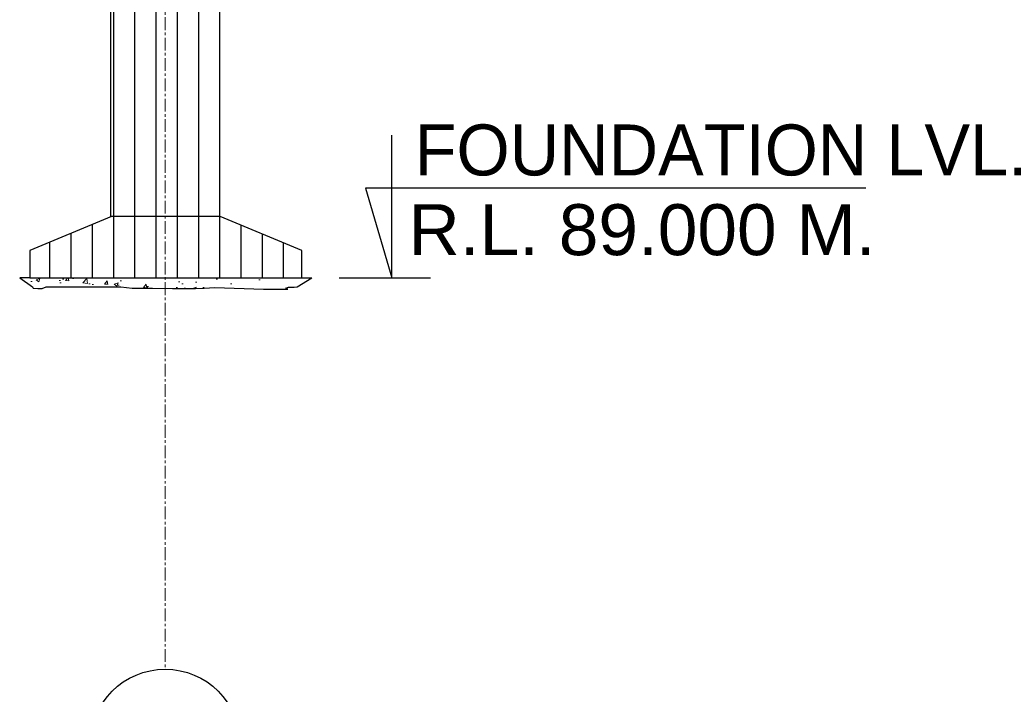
# Model space of a CAD drawing. Header units: inches. Extents: x 4599583 to 15517275, y 2817812 to 28133222499.
# Tile 81 of 95: x 5062885 to 5077370, y 28133181169 to 28133191098. Entities that reach past the tile are written whole.
import ezdxf

# ---------------------------------------------------------------- set-up
doc = ezdxf.new("R2010")
doc.units = ezdxf.units.IN
doc.header["$MEASUREMENT"] = 0
doc.linetypes.add('CENTER', pattern=[2, 1.25, -0.25, 0.25, -0.25])
for name, color, linetype, lineweight in [('CEN', 3, 'CENTER', 13), ('HATCH', 6, 'Continuous', 9), ('STR', 7, 'Continuous', 25)]:
    doc.layers.add(name, color=color, linetype=linetype, lineweight=lineweight)
doc.layers.add('CHNGE', color=31, linetype='Continuous')
doc.layers.add('text', color=7, linetype='Continuous')
doc.layers.add('dim', color=7, linetype='Continuous', plot=False)
doc.styles.add('L', font='arial.ttf')
pattern_1 = [(90, (-762919.12, 28134131980.85), (-312.5, 6e-14), [])]
pattern_2 = [(50, (4621001.64, 28133382866.76), (573.80757, -50.20166), [59.99994, -659.99934]), (355, (4621001.64, 28133382866.76), (-111.00096, 601.7531), [47.99995, -527.9995]), (100.4514, (4621049.46, 28133382862.6), (462.80704, 551.5511), [50.9921, -560.9131]), (46.1842, (4621001.64, 28133383026.76), (853.792, -132.4151), [89.9999, -989.999]), (96.6356, (4621072.8, 28133383015.7), (747.7294, 779.2935), [76.4882, -841.3696]), (351.1842, (4621001.6, 28133383026.8), (747.7288, 779.2941), [72, -791.9992]), (21, (4621081.64, 28133382986.76), (477.52516, -322.0948), [59.99994, -659.99934]), (326, (4621081.64, 28133382986.76), (194.6521, 580.11946), [47.99995, -527.9995]), (71.4514, (4621121.44, 28133382959.9), (672.1774, 258.02414), [50.9921, -560.9131]), (37.5, (4621001.64, 28133382866.76), (9.727875, 266.31482), [0, -521.59948, 0, -535.99946, 0, -529.99947]), (7.5, (4621001.64, 28133382866.76), (210.45542, 315.52905), [0, -305.5997, 0, -509.5995, 0, -201.9998]), (327.5, (4620823.24, 28133382866.76), (427.05752, -18.04388), [0, -199.9998, 0, -623.99938, 0, -827.99917]), (317.5, (4620743.24, 28133382866.76), (466.54847, 80.0839), [0, -259.99974, 0, -414.3996, 0, -587.9994])]

msp = doc.modelspace()

# ---------------------------------------------------------------- hatches: boundary and pattern name
at = {"layer": 'CHNGE', "linetype": 'Continuous'}
h = msp.add_hatch(dxfattribs=at)
h.set_pattern_fill('ANSI31', color=8, scale=2500, angle=45, style=0)
h.set_pattern_definition(pattern_1)
h.paths.add_polyline_path([(5065825.38, 28133194105.96), (5065035.38, 28133194184.486), (5065035.38, 28133188199.279), (5065825.38, 28133188199.279)])
h.paths.add_polyline_path([(5065015.38, 28133194186.474), (5064225.38, 28133194265), (5064225.38, 28133188199.279), (5065015.38, 28133188199.279)])
h.paths.add_polyline_path([(5065015.38, 28133195456.736), (5064225.38, 28133195456.736), (5064225.38, 28133194265), (5065015.38, 28133194186.474)])
h.paths.add_polyline_path([(5065825.38, 28133195456.736), (5065035.38, 28133195456.736), (5065035.38, 28133194184.486), (5065825.38, 28133194105.96)])
h = msp.add_hatch(dxfattribs=at)
h.set_pattern_fill('ANSI31', color=8, scale=2500, angle=45, style=0)
h.set_pattern_definition(pattern_1)
h.paths.add_polyline_path([(5065825.38, 28133194105.96), (5065035.38, 28133194184.486), (5065035.38, 28133188199.279), (5065825.38, 28133188199.279)])
h.paths.add_polyline_path([(5065015.38, 28133194186.474), (5064225.38, 28133194265), (5064225.38, 28133188199.279), (5065015.38, 28133188199.279)])
h.paths.add_polyline_path([(5065015.38, 28133195456.736), (5064225.38, 28133195456.736), (5064225.38, 28133194265), (5065015.38, 28133194186.474)])
h.paths.add_polyline_path([(5065825.38, 28133195456.736), (5065035.38, 28133195456.736), (5065035.38, 28133194184.486), (5065825.38, 28133194105.96)])
h = msp.add_hatch(dxfattribs=at)
h.set_pattern_fill('ANSI31', color=8, scale=2500, angle=45, style=0)
h.set_pattern_definition(pattern_1)
h.paths.add_polyline_path([(5065825.38, 28133194105.96), (5065035.38, 28133194184.486), (5065035.38, 28133188199.279), (5065825.38, 28133188199.279)])
h.paths.add_polyline_path([(5065015.38, 28133194186.474), (5064225.38, 28133194265), (5064225.38, 28133188199.279), (5065015.38, 28133188199.279)])
h.paths.add_polyline_path([(5065015.38, 28133195456.736), (5064225.38, 28133195456.736), (5064225.38, 28133194265), (5065015.38, 28133194186.474)])
h.paths.add_polyline_path([(5065825.38, 28133195456.736), (5065035.38, 28133195456.736), (5065035.38, 28133194184.486), (5065825.38, 28133194105.96)])
h = msp.add_hatch(dxfattribs=at)
h.set_pattern_fill('ANSI31', color=8, scale=2500, angle=45, style=0)
h.set_pattern_definition(pattern_1)
h.paths.add_polyline_path([(5065025.38, 28133188199.279), (5064235.38, 28133188199.279), (5063035.382, 28133187699.279), (5063035.382, 28133187299.28), (5065025.38, 28133187299.28)])
h.paths.add_polyline_path([(5067035.378, 28133187699.279), (5065835.379, 28133188199.279), (5065025.38, 28133188199.279), (5065025.38, 28133187299.28), (5067035.378, 28133187299.28)])
h = msp.add_hatch(dxfattribs=at)
h.set_pattern_fill('ANSI31', color=8, scale=2500, angle=45, style=0)
h.set_pattern_definition(pattern_1)
h.paths.add_polyline_path([(5065025.38, 28133188199.279), (5064235.38, 28133188199.279), (5063035.382, 28133187699.279), (5063035.382, 28133187299.28), (5065025.38, 28133187299.28)])
h.paths.add_polyline_path([(5067035.378, 28133187699.279), (5065835.379, 28133188199.279), (5065025.38, 28133188199.279), (5065025.38, 28133187299.28), (5067035.378, 28133187299.28)])
h = msp.add_hatch(dxfattribs=at)
h.set_pattern_fill('ANSI31', color=8, scale=2500, angle=45, style=0)
h.set_pattern_definition(pattern_1)
h.paths.add_polyline_path([(5065025.38, 28133188199.279), (5064235.38, 28133188199.279), (5063035.382, 28133187699.279), (5063035.382, 28133187299.28), (5065025.38, 28133187299.28)])
h.paths.add_polyline_path([(5067035.378, 28133187699.279), (5065835.379, 28133188199.279), (5065025.38, 28133188199.279), (5065025.38, 28133187299.28), (5067035.378, 28133187299.28)])
at = {"layer": 'HATCH', "ltscale": 200}
h = msp.add_hatch(dxfattribs=at)
h.set_pattern_fill('AR-CONC', color=256, scale=79.99992, style=0)
h.set_pattern_definition(pattern_2)
h.paths.add_polyline_path([(5067035.378, 28133187299.28), (5065035.38, 28133187299.28), (5065035.38, 28133187142.955), (5065132.663, 28133187140.641), (5065472.434, 28133187140.641), (5065601.258, 28133187147.569), (5065753.808, 28133187154.497), (5066473.886, 28133187133.712), (5066831.908, 28133187133.712), (5066801.898, 28133187147.569), (5066840.492, 28133187161.924), (5066923.193, 28133187163.021), (5066969.078, 28133187165.843)])
h.paths.add_polyline_path([(5065035.38, 28133187299.28), (5063035.382, 28133187299.28), (5063072.565, 28133187164.663), (5063082.846, 28133187147.569), (5063150.017, 28133187140.641), (5063217.189, 28133187140.641), (5063276.871, 28133187168.354), (5064372.837, 28133187168.354), (5064539.255, 28133187147.569), (5064841.431, 28133187147.569), (5065035.38, 28133187142.955)])
h = msp.add_hatch(dxfattribs=at)
h.set_pattern_fill('AR-CONC', color=256, scale=79.99992, style=0)
h.set_pattern_definition(pattern_2)
h.paths.add_polyline_path([(5067035.378, 28133187299.28), (5065035.38, 28133187299.28), (5065035.38, 28133187142.955), (5065132.663, 28133187140.641), (5065472.434, 28133187140.641), (5065601.258, 28133187147.569), (5065753.808, 28133187154.497), (5066473.886, 28133187133.712), (5066831.908, 28133187133.712), (5066801.898, 28133187147.569), (5066840.492, 28133187161.924), (5066923.193, 28133187163.021), (5066969.078, 28133187165.843)])
h.paths.add_polyline_path([(5065035.38, 28133187299.28), (5063035.382, 28133187299.28), (5063072.565, 28133187164.663), (5063082.846, 28133187147.569), (5063150.017, 28133187140.641), (5063217.189, 28133187140.641), (5063276.871, 28133187168.354), (5064372.837, 28133187168.354), (5064539.255, 28133187147.569), (5064841.431, 28133187147.569), (5065035.38, 28133187142.955)])
h = msp.add_hatch(dxfattribs=at)
h.set_pattern_fill('AR-CONC', color=256, scale=79.99992, style=0)
h.set_pattern_definition(pattern_2)
h.paths.add_polyline_path([(5067035.378, 28133187299.28), (5065035.38, 28133187299.28), (5065035.38, 28133187142.955), (5065132.663, 28133187140.641), (5065472.434, 28133187140.641), (5065601.258, 28133187147.569), (5065753.808, 28133187154.497), (5066473.886, 28133187133.712), (5066831.908, 28133187133.712), (5066801.898, 28133187147.569), (5066840.492, 28133187161.924), (5066923.193, 28133187163.021), (5066969.078, 28133187165.843)])
h.paths.add_polyline_path([(5065035.38, 28133187299.28), (5063035.382, 28133187299.28), (5063072.565, 28133187164.663), (5063082.846, 28133187147.569), (5063150.017, 28133187140.641), (5063217.189, 28133187140.641), (5063276.871, 28133187168.354), (5064372.837, 28133187168.354), (5064539.255, 28133187147.569), (5064841.431, 28133187147.569), (5065035.38, 28133187142.955)])

# ---------------------------------------------------------------- linework, layer by layer
msp.add_circle((5065025.38, 28133180437.04), 1101.806)
msp.add_circle((5065025.38, 28133180437.04), 1101.806)
msp.add_circle((5065025.38, 28133180437.04), 1101.806)
at = {"layer": 'CEN', "ltscale": 150}
msp.add_line((5065025.38, 28133203432.846), (5065025.38, 28133181538.846), dxfattribs=at)
msp.add_line((5065025.38, 28133203432.846), (5065025.38, 28133181538.846), dxfattribs=at)
msp.add_line((5065025.38, 28133203432.846), (5065025.38, 28133181538.846), dxfattribs=at)
at = {"layer": 'dim', "ltscale": 5}
msp.add_line((5067585.831, 28133187299.28), (5068930.831, 28133187299.28), dxfattribs=at)
msp.add_line((5067585.831, 28133187299.28), (5068930.831, 28133187299.28), dxfattribs=at)
msp.add_line((5067585.831, 28133187299.28), (5068930.831, 28133187299.28), dxfattribs=at)
msp.add_lwpolyline([(5075331.738, 28133188619.293), (5067974.778, 28133188619.293), (5068360.331, 28133187299.28), (5068360.331, 28133189396.777)], dxfattribs=at)
msp.add_lwpolyline([(5075331.738, 28133188619.293), (5067974.778, 28133188619.293), (5068360.331, 28133187299.28), (5068360.331, 28133189396.777)], dxfattribs=at)
msp.add_lwpolyline([(5075331.738, 28133188619.293), (5067974.778, 28133188619.293), (5068360.331, 28133187299.28), (5068360.331, 28133189396.777)], dxfattribs=at)
at = {"layer": 'STR'}
for p, q in [((5063035.382, 28133187299.28), (5062885.382, 28133187299.28)), ((5063035.382, 28133187299.28), (5062885.382, 28133187299.28)), ((5063035.382, 28133187299.28), (5062885.382, 28133187299.28)), ((5067035.378, 28133187299.28), (5067185.377, 28133187299.28)), ((5067035.378, 28133187299.28), (5067185.377, 28133187299.28)), ((5067035.378, 28133187299.28), (5067185.377, 28133187299.28))]:
    msp.add_line(p, q, dxfattribs=at)
msp.add_lwpolyline([(5064225.38, 28133195456.736), (5065825.38, 28133195456.736), (5065825.38, 28133188199.279), (5064225.38, 28133188199.279)], close=True, dxfattribs=at)
msp.add_lwpolyline([(5064225.38, 28133195456.736), (5065825.38, 28133195456.736), (5065825.38, 28133188199.279), (5064225.38, 28133188199.279)], close=True, dxfattribs=at)
msp.add_lwpolyline([(5064225.38, 28133195456.736), (5065825.38, 28133195456.736), (5065825.38, 28133188199.279), (5064225.38, 28133188199.279)], close=True, dxfattribs=at)
for points in [[(5064235.38, 28133188199.279), (5063035.382, 28133187699.279), (5063035.382, 28133187299.28), (5067035.378, 28133187299.28), (5067035.378, 28133187699.279), (5065835.379, 28133188199.279), (5064235.38, 28133188199.279)], [(5064235.38, 28133188199.279), (5063035.382, 28133187699.279), (5063035.382, 28133187299.28), (5067035.378, 28133187299.28), (5067035.378, 28133187699.279), (5065835.379, 28133188199.279), (5064235.38, 28133188199.279)], [(5064235.38, 28133188199.279), (5063035.382, 28133187699.279), (5063035.382, 28133187299.28), (5067035.378, 28133187299.28), (5067035.378, 28133187699.279), (5065835.379, 28133188199.279), (5064235.38, 28133188199.279)], [(5062885.382, 28133187299.28), (5063072.565, 28133187164.663), (5063082.846, 28133187147.569), (5063082.846, 28133187147.569), (5063150.017, 28133187140.641), (5063217.189, 28133187140.641), (5063276.871, 28133187168.354), (5064372.837, 28133187168.354), (5064539.255, 28133187147.569), (5064841.431, 28133187147.569), (5065132.663, 28133187140.641), (5065472.434, 28133187140.641), (5065601.258, 28133187147.569), (5065753.808, 28133187154.497), (5066473.886, 28133187133.712), (5066831.908, 28133187133.712), (5066831.908, 28133187133.712), (5066831.908, 28133187133.712), (5066831.908, 28133187133.712), (5066801.898, 28133187147.569), (5066840.492, 28133187161.924), (5066923.193, 28133187163.021), (5066969.078, 28133187165.843), (5067185.377, 28133187299.28)], [(5062885.382, 28133187299.28), (5063072.565, 28133187164.663), (5063082.846, 28133187147.569), (5063082.846, 28133187147.569), (5063150.017, 28133187140.641), (5063217.189, 28133187140.641), (5063276.871, 28133187168.354), (5064372.837, 28133187168.354), (5064539.255, 28133187147.569), (5064841.431, 28133187147.569), (5065132.663, 28133187140.641), (5065472.434, 28133187140.641), (5065601.258, 28133187147.569), (5065753.808, 28133187154.497), (5066473.886, 28133187133.712), (5066831.908, 28133187133.712), (5066831.908, 28133187133.712), (5066831.908, 28133187133.712), (5066831.908, 28133187133.712), (5066801.898, 28133187147.569), (5066840.492, 28133187161.924), (5066923.193, 28133187163.021), (5066969.078, 28133187165.843), (5067185.377, 28133187299.28)], [(5062885.382, 28133187299.28), (5063072.565, 28133187164.663), (5063082.846, 28133187147.569), (5063082.846, 28133187147.569), (5063150.017, 28133187140.641), (5063217.189, 28133187140.641), (5063276.871, 28133187168.354), (5064372.837, 28133187168.354), (5064539.255, 28133187147.569), (5064841.431, 28133187147.569), (5065132.663, 28133187140.641), (5065472.434, 28133187140.641), (5065601.258, 28133187147.569), (5065753.808, 28133187154.497), (5066473.886, 28133187133.712), (5066831.908, 28133187133.712), (5066831.908, 28133187133.712), (5066831.908, 28133187133.712), (5066831.908, 28133187133.712), (5066801.898, 28133187147.569), (5066840.492, 28133187161.924), (5066923.193, 28133187163.021), (5066969.078, 28133187165.843), (5067185.377, 28133187299.28)]]:
    msp.add_lwpolyline(points, dxfattribs=at)

# ---------------------------------------------------------------- texts
at = {"layer": 'text', "color": 2, "style": 'L'}
for s, p in [('FOUNDATION LVL.', (5068691.926, 28133188805.397)), ('FOUNDATION LVL.', (5068691.926, 28133188805.397)), ('FOUNDATION LVL.', (5068691.926, 28133188805.397)), ('R.L. 89.000 M.', (5068603.372, 28133187632.043)), ('R.L. 89.000 M.', (5068603.372, 28133187632.043)), ('R.L. 89.000 M.', (5068603.372, 28133187632.043))]:
    msp.add_text(s, height=750, dxfattribs=at).set_placement(p)

doc.saveas('drawing.dxf')
